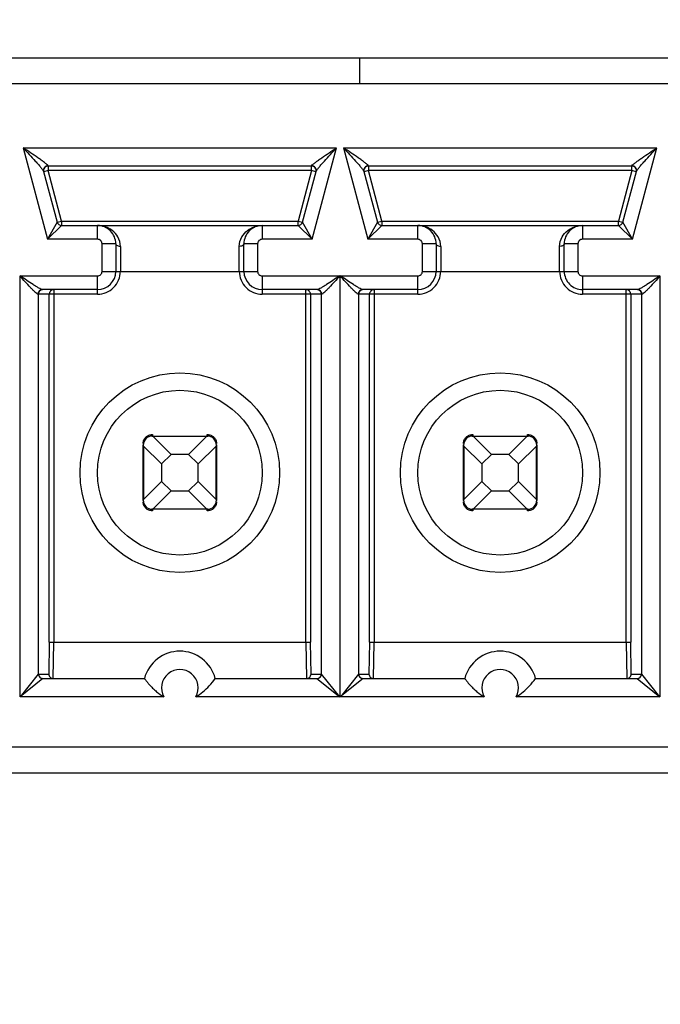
# Model space of a CAD drawing. Header units: inches. Extents: x 0 to 34, y 0 to 22.
# Tile 12 of 124: x 8.25 to 8.457, y 5.235 to 5.553. Entities that reach past the tile are written whole.
import ezdxf

# ---------------------------------------------------------------- set-up
doc = ezdxf.new("R2010")
doc.units = ezdxf.units.IN
doc.header["$LTSCALE"] = 1.87
doc.header["$MEASUREMENT"] = 0
doc.layers.get('0').update_dxf_attribs({"linetype": 'CONTINUOUS'})
doc.layers.add('DIMENSIONS', color=7, linetype='CONTINUOUS')
doc.layers.add('ECAD_723379_01_981_7570_00R_196', color=7, linetype='CONTINUOUS')
doc.styles.get("Standard").update_dxf_attribs({"font": 'txt', "width": 0.8})
doc.dimstyles.new('DIMSTYLE_2', dxfattribs={"dimtxt": 0.125, "dimasz": 0.18, "dimexe": 0.125, "dimexo": 0.0625, "dimgap": 0.09, "dimtad": 0, "dimtih": 1, "dimtoh": 1, "dimdec": 3, "dimlfac": 1.3333333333, "dimzin": 4, "dimdsep": 46, "dimtxsty": 'STANDARD', "dimblk": '_FILLED', "dimblk1": '_FILLED', "dimblk2": '_FILLED', "dimcen": 0.09, "dimadec": 0, "dimazin": 0, "dimtp": 0.001, "dimtm": 0.001, "dimtfac": 1, "dimtdec": 3, "dimtofl": 0, "dimtmove": 0, "dimatfit": 3, "dimldrblk": '_FILLED', "dimfxl": 1, "dimtolj": 1, "dimtzin": 4, "dimarcsym": 0})

# ---------------------------------------------------------------- blocks, each defined once
blk = doc.blocks.new('*D7')
at = {"layer": 'DIMENSIONS', "color": 2, "linetype": 'CONTINUOUS'}
blk.add_line((10.0188810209, 5.2472113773), (10.0188810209, 4.1817363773), dxfattribs=at)
at = {"layer": 'DIMENSIONS', "color": 2, "linetype": 'CONTINUOUS', "insert": (9.9563810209, 4.1192363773), "char_height": 0.125, "width": 1.425, "attachment_point": 3, "rotation": 90, "line_spacing_factor": 0.9}
blk.add_mtext('4.754{\\Ftxt.shx;\\W1.000000;\\H0.125000; }[120.74]', dxfattribs=at)
blk = doc.blocks.new('_FILLED')
at = {"color": 0, "linetype": 'BYBLOCK'}
blk.add_solid([(0, 0), (-1, 0.1736111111), (-1, -0.1736111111)], dxfattribs=at)
blk = doc.blocks.new('*D20')
at = {"layer": 'DIMENSIONS', "color": 2, "linetype": 'CONTINUOUS'}
blk.add_line((8.8549853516, 6.4099613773), (5.68896, 6.4099613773), dxfattribs=at)
at = {"layer": 'DIMENSIONS', "color": 2, "linetype": 'CONTINUOUS', "insert": (5.62646, 6.4724613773), "char_height": 0.125, "width": 1.325, "attachment_point": 3, "line_spacing_factor": 0.9}
blk.add_mtext('1.944{\\Ftxt.shx;\\W1.000000;\\H0.125000; }[49.39]', dxfattribs=at)

msp = doc.modelspace()

# ---------------------------------------------------------------- linework, layer by layer
at = {"color": 7, "linetype": 'CONTINUOUS'}
for p, q in [((8.6865363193, 5.5402861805), (7.1936583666, 5.5402861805)), ((8.6782863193, 5.5320361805), (7.2831145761, 5.5320361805)), ((8.2512277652, 5.5113670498), (8.2591396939, 5.4818393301)), ((8.2512277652, 5.5113670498), (8.3523925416, 5.5113670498)), ((8.3444801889, 5.4818393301), (8.3523925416, 5.5113670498)), ((8.3545742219, 5.5113670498), (8.3624861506, 5.4818393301)), ((8.3545742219, 5.5113670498), (8.4557389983, 5.5113670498)), ((8.4478266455, 5.4818393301), (8.4557389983, 5.5113670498)), ((8.2593196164, 5.5054613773), (8.2592796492, 5.5055806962)), ((8.2593196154, 5.5054613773), (8.2593196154, 5.5039849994)), ((8.3443002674, 5.5054613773), (8.2593196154, 5.5054613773)), ((8.3443002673, 5.5039849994), (8.3443002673, 5.5054613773)), ((8.3443402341, 5.5055806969), (8.3443002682, 5.5054613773)), ((8.3626660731, 5.5054613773), (8.3626261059, 5.5055806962)), ((8.3626660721, 5.5054613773), (8.3626660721, 5.5039849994)), ((8.447646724, 5.5054613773), (8.3626660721, 5.5054613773)), ((8.447646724, 5.5039849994), (8.447646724, 5.5054613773)), ((8.4476866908, 5.5055806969), (8.4476467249, 5.5054613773)), ((8.2578535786, 5.5037520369), (8.2622450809, 5.4873627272)), ((8.2593196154, 5.5039849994), (8.2578935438, 5.5036028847)), ((8.2636711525, 5.4877448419), (8.2593196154, 5.5039849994)), ((8.3443002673, 5.5039849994), (8.2593196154, 5.5039849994)), ((8.3443002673, 5.5039849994), (8.3399487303, 5.4877448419)), ((8.3413748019, 5.4873627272), (8.3457663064, 5.5037520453)), ((8.3457263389, 5.5036028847), (8.3443002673, 5.5039849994)), ((8.3612000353, 5.5037520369), (8.3655915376, 5.4873627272)), ((8.3626660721, 5.5039849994), (8.3612400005, 5.5036028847)), ((8.3670176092, 5.4877448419), (8.3626660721, 5.5039849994)), ((8.447646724, 5.5039849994), (8.3626660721, 5.5039849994)), ((8.447646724, 5.5039849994), (8.443295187, 5.4877448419)), ((8.4447212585, 5.4873627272), (8.4491127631, 5.5037520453)), ((8.4490727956, 5.5036028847), (8.447646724, 5.5039849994)), ((8.2591396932, 5.4818393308), (8.2636711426, 5.4862684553)), ((8.2622450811, 5.4873627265), (8.2591396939, 5.4818393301)), ((8.2622450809, 5.4873627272), (8.2636711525, 5.4877448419)), ((8.2636711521, 5.486268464), (8.3399487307, 5.486268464)), ((8.2636711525, 5.4877448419), (8.2636711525, 5.486268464)), ((8.2636711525, 5.4877448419), (8.3399487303, 5.4877448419)), ((8.2752351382, 5.4818393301), (8.2752351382, 5.486268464)), ((8.3283847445, 5.486268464), (8.3283847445, 5.4818393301)), ((8.3399487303, 5.486268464), (8.3399487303, 5.4877448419)), ((8.3399487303, 5.4877448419), (8.3413748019, 5.4873627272)), ((8.3399487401, 5.4862684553), (8.3444801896, 5.4818393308)), ((8.3444801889, 5.4818393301), (8.3413748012, 5.4873627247)), ((8.3624861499, 5.4818393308), (8.3670175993, 5.4862684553)), ((8.3655915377, 5.4873627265), (8.3624861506, 5.4818393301)), ((8.3655915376, 5.4873627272), (8.3670176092, 5.4877448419)), ((8.3670176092, 5.4877448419), (8.3670176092, 5.486268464)), ((8.3670176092, 5.4877448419), (8.443295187, 5.4877448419)), ((8.3670176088, 5.486268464), (8.4432951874, 5.486268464)), ((8.3785815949, 5.4818393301), (8.3785815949, 5.486268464)), ((8.4317312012, 5.486268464), (8.4317312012, 5.4818393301)), ((8.443295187, 5.4877448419), (8.4447212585, 5.4873627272)), ((8.443295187, 5.486268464), (8.443295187, 5.4877448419)), ((8.4432951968, 5.4862684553), (8.4478266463, 5.4818393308)), ((8.4478266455, 5.4818393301), (8.4447212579, 5.4873627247)), ((8.2752351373, 5.4818393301), (8.2591396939, 5.4818393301)), ((8.28114065, 5.4803629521), (8.2767115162, 5.4803629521)), ((8.2767115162, 5.4715046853), (8.2767115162, 5.4803629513)), ((8.28114065, 5.4803629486), (8.28114065, 5.4715046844)), ((8.3269083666, 5.4803629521), (8.3224792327, 5.4803629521)), ((8.3224792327, 5.4715046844), (8.3224792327, 5.4803629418)), ((8.3269083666, 5.4803629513), (8.3269083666, 5.4715046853)), ((8.3444801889, 5.4818393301), (8.3283847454, 5.4818393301)), ((8.378581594, 5.4818393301), (8.3624861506, 5.4818393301)), ((8.3844871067, 5.4803629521), (8.3800579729, 5.4803629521)), ((8.3800579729, 5.4715046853), (8.3800579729, 5.4803629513)), ((8.3844871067, 5.4803629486), (8.3844871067, 5.4715046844)), ((8.4302548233, 5.4803629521), (8.4258256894, 5.4803629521)), ((8.4258256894, 5.4715046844), (8.4258256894, 5.4803629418)), ((8.4302548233, 5.4803629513), (8.4302548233, 5.4715046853)), ((8.4478266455, 5.4818393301), (8.4317312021, 5.4818393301)), ((8.282617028, 5.4795576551), (8.282617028, 5.4715046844)), ((8.3210028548, 5.4715046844), (8.3210028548, 5.4795576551)), ((8.3859634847, 5.4795576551), (8.3859634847, 5.4715046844)), ((8.4243493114, 5.4715046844), (8.4243493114, 5.4795576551)), ((8.2767115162, 5.4715046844), (8.3269083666, 5.4715046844)), ((8.3800579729, 5.4715046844), (8.4302548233, 5.4715046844)), ((8.2502440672, 5.3342014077), (8.2502440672, 5.4700283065)), ((8.2502440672, 5.4700283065), (8.2752351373, 5.4700283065)), ((8.2752351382, 5.4641227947), (8.2752351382, 5.4700283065)), ((8.3283847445, 5.4700283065), (8.3283847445, 5.4641227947)), ((8.3283847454, 5.4700283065), (8.3533757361, 5.4700283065)), ((8.3533757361, 5.4700283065), (8.3533757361, 5.3342013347)), ((8.3535905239, 5.3342014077), (8.3535905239, 5.4700283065)), ((8.3535905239, 5.4700283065), (8.378581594, 5.4700283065)), ((8.3785815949, 5.4641227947), (8.3785815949, 5.4700283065)), ((8.4317312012, 5.4700283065), (8.4317312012, 5.4641227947)), ((8.4317312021, 5.4700283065), (8.4567221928, 5.4700283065)), ((8.4567221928, 5.4700283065), (8.4567221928, 5.3342013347)), ((8.2752351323, 5.4641227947), (8.2560304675, 5.4641227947)), ((8.2561487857, 5.4641227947), (8.2561487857, 5.3415834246)), ((8.2752351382, 5.4655991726), (8.2574770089, 5.4655991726)), ((8.2596793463, 5.3519172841), (8.2596793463, 5.4641227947)), ((8.261155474, 5.4655991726), (8.2611554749, 5.3519181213)), ((8.3461428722, 5.4655991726), (8.3283847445, 5.4655991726)), ((8.3475894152, 5.4641227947), (8.3283847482, 5.4641227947)), ((8.3424644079, 5.3519181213), (8.3424644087, 5.4655991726)), ((8.3439405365, 5.4641227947), (8.3439405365, 5.351917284)), ((8.347471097, 5.3415834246), (8.347471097, 5.4641227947)), ((8.378581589, 5.4641227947), (8.3593769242, 5.4641227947)), ((8.3594952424, 5.4641227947), (8.3594952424, 5.3415834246)), ((8.3785815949, 5.4655991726), (8.3608234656, 5.4655991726)), ((8.363025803, 5.3519172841), (8.363025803, 5.4641227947)), ((8.3645019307, 5.4655991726), (8.3645019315, 5.3519181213)), ((8.4494893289, 5.4655991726), (8.4317312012, 5.4655991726)), ((8.4509358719, 5.4641227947), (8.4317312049, 5.4641227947)), ((8.4458108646, 5.3519181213), (8.4458108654, 5.4655991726)), ((8.4472869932, 5.4641227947), (8.4472869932, 5.351917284)), ((8.4508175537, 5.3415834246), (8.4508175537, 5.4641227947)), ((8.2928334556, 5.4183512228), (8.2929548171, 5.4183430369)), ((8.2929516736, 5.4188515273), (8.2929516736, 5.4183550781)), ((8.2929516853, 5.4183550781), (8.3106682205, 5.4183550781)), ((8.2929548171, 5.4183430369), (8.2932043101, 5.4182260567)), ((8.2989808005, 5.4124495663), (8.2932043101, 5.4182260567)), ((8.3104155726, 5.4182260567), (8.2932043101, 5.4182260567)), ((8.3104155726, 5.4182260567), (8.3046390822, 5.4124495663)), ((8.3104155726, 5.4182260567), (8.3106646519, 5.4183429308)), ((8.3106646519, 5.4183429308), (8.3107946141, 5.4183497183)), ((8.3106682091, 5.4183550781), (8.3106682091, 5.4188515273)), ((8.3961799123, 5.4183512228), (8.3963012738, 5.4183430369)), ((8.3962981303, 5.4188515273), (8.3962981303, 5.4183550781)), ((8.396298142, 5.4183550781), (8.4140146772, 5.4183550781)), ((8.3963012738, 5.4183430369), (8.3965507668, 5.4182260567)), ((8.4023272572, 5.4124495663), (8.3965507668, 5.4182260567)), ((8.4137620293, 5.4182260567), (8.3965507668, 5.4182260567)), ((8.4137620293, 5.4182260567), (8.4079855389, 5.4124495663)), ((8.4137620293, 5.4182260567), (8.4140111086, 5.4183429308)), ((8.4140111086, 5.4183429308), (8.4141410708, 5.4183497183)), ((8.4140146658, 5.4183550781), (8.4140146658, 5.4188515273)), ((8.2899989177, 5.3976857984), (8.2899989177, 5.4154023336)), ((8.2900110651, 5.415398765), (8.2900042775, 5.4155287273)), ((8.2901279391, 5.4151496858), (8.2900110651, 5.415398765)), ((8.2901279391, 5.4151496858), (8.2959044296, 5.4093731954)), ((8.2901279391, 5.4151496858), (8.2901279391, 5.3979384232)), ((8.3077154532, 5.4093731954), (8.3134919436, 5.4151496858)), ((8.3136089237, 5.4153991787), (8.3134919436, 5.4151496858)), ((8.3134919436, 5.3979384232), (8.3134919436, 5.4151496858)), ((8.3136171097, 5.4155205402), (8.3136089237, 5.4153991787)), ((8.313620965, 5.4154023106), (8.313620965, 5.3976857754)), ((8.3933453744, 5.3976857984), (8.3933453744, 5.4154023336)), ((8.3933575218, 5.415398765), (8.3933507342, 5.4155287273)), ((8.3934743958, 5.4151496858), (8.3933575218, 5.415398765)), ((8.3934743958, 5.4151496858), (8.3992508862, 5.4093731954)), ((8.3934743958, 5.4151496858), (8.3934743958, 5.3979384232)), ((8.4110619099, 5.4093731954), (8.4168384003, 5.4151496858)), ((8.4169553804, 5.4153991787), (8.4168384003, 5.4151496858)), ((8.4168384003, 5.3979384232), (8.4168384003, 5.4151496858)), ((8.4169635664, 5.4155205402), (8.4169553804, 5.4153991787)), ((8.4169674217, 5.4154023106), (8.4169674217, 5.3976857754)), ((8.2959044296, 5.4093731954), (8.2989808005, 5.4124495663)), ((8.3046390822, 5.4124495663), (8.2989808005, 5.4124495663)), ((8.3046390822, 5.4124495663), (8.3077154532, 5.4093731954)), ((8.3992508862, 5.4093731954), (8.4023272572, 5.4124495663)), ((8.4079855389, 5.4124495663), (8.4023272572, 5.4124495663)), ((8.4079855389, 5.4124495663), (8.4110619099, 5.4093731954)), ((8.2959044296, 5.4093731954), (8.2959044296, 5.4037149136)), ((8.3077154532, 5.4037149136), (8.3077154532, 5.4093731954)), ((8.3992508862, 5.4093731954), (8.3992508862, 5.4037149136)), ((8.4110619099, 5.4037149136), (8.4110619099, 5.4093731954)), ((8.2959044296, 5.4037149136), (8.2901279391, 5.3979384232)), ((8.2989808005, 5.4006385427), (8.2959044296, 5.4037149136)), ((8.3077154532, 5.4037149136), (8.3046390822, 5.4006385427)), ((8.3134919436, 5.3979384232), (8.3077154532, 5.4037149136)), ((8.3992508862, 5.4037149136), (8.3934743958, 5.3979384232)), ((8.4023272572, 5.4006385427), (8.3992508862, 5.4037149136)), ((8.4110619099, 5.4037149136), (8.4079855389, 5.4006385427)), ((8.4168384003, 5.3979384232), (8.4110619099, 5.4037149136)), ((8.2932043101, 5.3948620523), (8.2989808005, 5.4006385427)), ((8.2989808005, 5.4006385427), (8.3046390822, 5.4006385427)), ((8.3046390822, 5.4006385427), (8.3104155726, 5.3948620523)), ((8.3965507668, 5.3948620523), (8.4023272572, 5.4006385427)), ((8.4023272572, 5.4006385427), (8.4079855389, 5.4006385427)), ((8.4079855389, 5.4006385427), (8.4137620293, 5.3948620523)), ((8.290002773, 5.3975675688), (8.290010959, 5.3976889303)), ((8.290010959, 5.3976889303), (8.2901279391, 5.3979384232)), ((8.3134919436, 5.3979384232), (8.3136088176, 5.397689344)), ((8.3136088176, 5.397689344), (8.3136156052, 5.3975593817)), ((8.3933492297, 5.3975675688), (8.3933574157, 5.3976889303)), ((8.3933574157, 5.3976889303), (8.3934743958, 5.3979384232)), ((8.4168384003, 5.3979384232), (8.4169552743, 5.397689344)), ((8.4169552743, 5.397689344), (8.4169620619, 5.3975593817)), ((8.2929552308, 5.3947451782), (8.2928252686, 5.3947383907)), ((8.3106681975, 5.3947330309), (8.2929516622, 5.3947330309)), ((8.2929516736, 5.3947330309), (8.2929516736, 5.3942365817)), ((8.2932043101, 5.3948620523), (8.2929552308, 5.3947451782)), ((8.2932043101, 5.3948620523), (8.3104155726, 5.3948620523)), ((8.3106650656, 5.3947450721), (8.3104155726, 5.3948620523)), ((8.3107864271, 5.3947368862), (8.3106650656, 5.3947450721)), ((8.3106682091, 5.3942365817), (8.3106682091, 5.3947330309)), ((8.3963016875, 5.3947451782), (8.3961717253, 5.3947383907)), ((8.4140146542, 5.3947330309), (8.3962981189, 5.3947330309)), ((8.3962981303, 5.3947330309), (8.3962981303, 5.3942365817)), ((8.3965507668, 5.3948620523), (8.3963016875, 5.3947451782)), ((8.3965507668, 5.3948620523), (8.4137620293, 5.3948620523)), ((8.4140115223, 5.3947450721), (8.4137620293, 5.3948620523)), ((8.4141328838, 5.3947368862), (8.4140115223, 5.3947450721)), ((8.4140146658, 5.3942365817), (8.4140146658, 5.3947330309)), ((8.2596793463, 5.3519172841), (8.259489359, 5.3415834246)), ((8.2596793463, 5.3519180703), (8.3439405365, 5.3519180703)), ((8.260965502, 5.3401070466), (8.2611554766, 5.3519181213)), ((8.3424644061, 5.3519181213), (8.3426543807, 5.3401070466)), ((8.3441305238, 5.3415834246), (8.3439405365, 5.351917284)), ((8.363025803, 5.3519172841), (8.3628358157, 5.3415834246)), ((8.363025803, 5.3519180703), (8.4472869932, 5.3519180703)), ((8.3643119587, 5.3401070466), (8.3645019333, 5.3519181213)), ((8.4458108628, 5.3519181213), (8.4460008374, 5.3401070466)), ((8.4474769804, 5.3415834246), (8.4472869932, 5.351917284)), ((8.2576368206, 5.3401070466), (8.2502438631, 5.3342015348)), ((8.2561487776, 5.3415821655), (8.2502441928, 5.3342014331)), ((8.2561487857, 5.3415834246), (8.259489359, 5.3415834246)), ((8.2576274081, 5.3401070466), (8.2903739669, 5.3401070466)), ((8.3132459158, 5.3401070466), (8.3459924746, 5.3401070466)), ((8.3441305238, 5.3415834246), (8.347471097, 5.3415834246)), ((8.3459830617, 5.3401070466), (8.3533758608, 5.3342015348)), ((8.3533757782, 5.3342013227), (8.3474711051, 5.3415821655)), ((8.3609832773, 5.3401070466), (8.3535903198, 5.3342015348)), ((8.3594952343, 5.3415821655), (8.3535906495, 5.3342014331)), ((8.3594952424, 5.3415834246), (8.3628358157, 5.3415834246)), ((8.3609738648, 5.3401070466), (8.3937204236, 5.3401070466)), ((8.4165923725, 5.3401070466), (8.4493389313, 5.3401070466)), ((8.4474769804, 5.3415834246), (8.4508175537, 5.3415834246)), ((8.4493295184, 5.3401070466), (8.4567223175, 5.3342015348)), ((8.4567222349, 5.3342013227), (8.4508175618, 5.3415821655)), ((8.2966956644, 5.3342014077), (8.2502440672, 5.3342014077)), ((8.3533757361, 5.3342013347), (8.3069241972, 5.3342013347)), ((8.4000421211, 5.3342014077), (8.3535905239, 5.3342014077)), ((8.4567221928, 5.3342013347), (8.4102706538, 5.3342013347)), ((8.6782863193, 5.3179613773), (7.2019083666, 5.3179613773)), ((7.1936583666, 5.3097113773), (8.6865363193, 5.3097113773))]:
    msp.add_line(p, q, dxfattribs=at)
for centre, radius in [((8.3018099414, 5.4065440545), 0.0321850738), ((8.4051563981, 5.4065440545), 0.0321850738), ((8.3018099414, 5.4065440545), 0.0265748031), ((8.4051563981, 5.4065440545), 0.0265748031)]:
    msp.add_circle(centre, radius, dxfattribs=at)
for centre, radius, start, end in [((8.2593196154, 5.5039849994), 0.001476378, 89.9999999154, 195), ((8.3443002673, 5.5039849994), 0.001476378, 344.9999999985, 90), ((8.3626660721, 5.5039849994), 0.001476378, 89.9999999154, 195), ((8.447646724, 5.5039849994), 0.001476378, 344.9999999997, 90), ((8.2636711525, 5.4877448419), 0.001476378, 195.0000002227, 270), ((8.2752351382, 5.4803629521), 0.0059055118, 359.9999659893, 89.9999999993), ((8.3283847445, 5.4803629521), 0.0059055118, 89.9984972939, 179.9999999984), ((8.3399487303, 5.4877448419), 0.001476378, 270, 344.999999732), ((8.3670176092, 5.4877448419), 0.001476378, 195.0000002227, 270), ((8.3785815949, 5.4803629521), 0.0059055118, 359.999965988, 89.9999999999), ((8.4317312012, 5.4803629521), 0.0059055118, 89.9984972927, 179.9999999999), ((8.443295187, 5.4877448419), 0.001476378, 270, 344.9999997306), ((8.2752351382, 5.4803629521), 0.0014763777, 359.9999660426, 90.0000339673), ((8.3283847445, 5.4803629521), 0.0014763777, 89.9999660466, 180.0000339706), ((8.3785815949, 5.4803629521), 0.0014763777, 359.9999660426, 90.0000339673), ((8.4317312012, 5.4803629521), 0.0014763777, 89.9999660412, 180.0000339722), ((8.2752351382, 5.4715046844), 0.0073818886, 269.9999542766, 360), ((8.2752351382, 5.4715046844), 0.0014763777, 269.9999660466, 3.39706e-05), ((8.2752351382, 5.4715046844), 0.0059055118, 270.0000000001, 359.9999999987), ((8.3283847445, 5.4715046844), 0.007381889, 180, 270.0000286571), ((8.3283847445, 5.4715046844), 0.0059055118, 180.0000000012, 269.9999999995), ((8.3283847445, 5.4715046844), 0.0014763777, 179.9999660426, 270.0000339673), ((8.3785815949, 5.4715046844), 0.0073818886, 269.9999542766, 360), ((8.3785815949, 5.4715046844), 0.0014763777, 269.9999660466, 3.39706e-05), ((8.3785815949, 5.4715046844), 0.0059055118, 270.0000000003, 360), ((8.4317312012, 5.4715046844), 0.007381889, 180, 270.0000286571), ((8.4317312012, 5.4715046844), 0.0059055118, 180, 270.0000000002), ((8.4317312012, 5.4715046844), 0.0014763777, 179.9999660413, 270.0000339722), ((8.2576245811, 5.464123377), 0.0014757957, 89.9870702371, 180.0226083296), ((8.2611551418, 5.464123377), 0.0014757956, 89.9870695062, 180.0226090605), ((8.342465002, 5.4641236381), 0.0014755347, 359.9672506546, 90.0230707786), ((8.3459953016, 5.464123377), 0.0014757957, 359.9773916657, 90.0129297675), ((8.3609710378, 5.464123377), 0.0014757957, 89.9870702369, 180.0226083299), ((8.3645015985, 5.464123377), 0.0014757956, 89.9870695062, 180.0226090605), ((8.4458111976, 5.464123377), 0.0014757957, 359.9773916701, 90.0129297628), ((8.4493417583, 5.464123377), 0.0014757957, 359.9773916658, 90.0129297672), ((8.2929516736, 5.4154023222), 0.0029527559, 90, 179.9997786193), ((8.3106682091, 5.4154023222), 0.0029527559, 0, 89.9997786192), ((8.3962981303, 5.4154023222), 0.0029527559, 90, 179.9997786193), ((8.4140146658, 5.4154023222), 0.0029527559, 0, 89.9997786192), ((8.2929516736, 5.3976857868), 0.0029527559, 180, 269.9997786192), ((8.3106682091, 5.3976857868), 0.0029527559, 270, 359.9997786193), ((8.3962981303, 5.3976857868), 0.0029527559, 180, 269.9997786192), ((8.4140146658, 5.3976857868), 0.0029527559, 270, 359.9997786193), ((8.3018099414, 5.3371542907), 0.0118110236, 14.4775121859, 165.5224878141), ((8.4051563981, 5.3371542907), 0.0118110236, 14.4775121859, 165.5224878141), ((8.2576255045, 5.3415827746), 0.0014767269, 180.0715289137, 269.9964389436), ((8.2609651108, 5.3415827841), 0.0014757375, 179.9751317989, 270.0151896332), ((8.3018099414, 5.3371542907), 0.0059053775, 329.9979909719, 210.0012922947), ((8.3426547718, 5.3415827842), 0.0014757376, 269.9848155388, 0.0248630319), ((8.3459943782, 5.3415827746), 0.0014767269, 270.0035613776, 359.9284706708), ((8.3609719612, 5.3415827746), 0.0014767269, 180.0715289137, 269.9964389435), ((8.3643115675, 5.3415827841), 0.0014757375, 179.9751317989, 270.0151896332), ((8.4051563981, 5.3371542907), 0.0059053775, 329.9979909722, 210.0012922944), ((8.4460012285, 5.3415827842), 0.0014757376, 269.9848155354, 0.0248630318), ((8.4493408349, 5.3415827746), 0.0014767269, 270.0035613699, 359.9284706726)]:
    msp.add_arc(centre, radius, start, end, dxfattribs=at)
for points, knots in [([(8.2592796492, 5.5055806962), (8.259216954, 5.5057679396), (8.2587533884, 5.5061157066), (8.2580467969, 5.5067061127), (8.2570608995, 5.5074012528), (8.2555890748, 5.5084321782), (8.2536284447, 5.5097573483), (8.2520361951, 5.5108253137), (8.2512278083, 5.5113668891)], [0, 0, 0, 0, 0.0596382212, 0.1621485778, 0.2859691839, 0.420752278, 0.7061191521, 1, 1, 1, 1]), ([(8.2512278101, 5.5113668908), (8.2518991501, 5.5106406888), (8.2532209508, 5.5092104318), (8.2548426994, 5.5074398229), (8.2560559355, 5.5060793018), (8.256856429, 5.5051635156), (8.2574458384, 5.5044090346), (8.2577992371, 5.5039548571), (8.2578535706, 5.5037520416)], [0, 0, 0, 0, 0.2935276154, 0.5781077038, 0.7123210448, 0.8351096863, 0.9376815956, 1, 1, 1, 1]), ([(8.3443402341, 5.5055806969), (8.3444029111, 5.5057679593), (8.3448665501, 5.5061157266), (8.3455731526, 5.5067061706), (8.3465591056, 5.5074013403), (8.348030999, 5.5084322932), (8.3499916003, 5.509757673), (8.3515841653, 5.5108252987), (8.3523925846, 5.5113668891)], [0, 0, 0, 0, 0.0596393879, 0.1621508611, 0.2859718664, 0.4207549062, 0.7061209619, 1, 1, 1, 1]), ([(8.3457663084, 5.5037520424), (8.3458206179, 5.5039548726), (8.3461740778, 5.5044090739), (8.346763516, 5.5051635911), (8.3475640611, 5.5060794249), (8.3487773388, 5.5074399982), (8.3503991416, 5.5092106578), (8.351720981, 5.5106409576), (8.3523923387, 5.5113671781)], [0, 0, 0, 0, 0.0623183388, 0.164895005, 0.287685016, 0.4218976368, 0.7064762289, 1, 1, 1, 1]), ([(8.3626261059, 5.5055806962), (8.3625634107, 5.5057679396), (8.3620998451, 5.5061157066), (8.3613932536, 5.5067061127), (8.3604073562, 5.5074012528), (8.3589355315, 5.5084321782), (8.3569749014, 5.5097573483), (8.3553826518, 5.5108253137), (8.354574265, 5.5113668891)], [0, 0, 0, 0, 0.0596382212, 0.1621485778, 0.2859691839, 0.420752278, 0.7061191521, 1, 1, 1, 1]), ([(8.3545742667, 5.5113668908), (8.3552456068, 5.5106406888), (8.3565674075, 5.5092104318), (8.3581891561, 5.5074398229), (8.3594023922, 5.5060793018), (8.3602028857, 5.5051635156), (8.3607922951, 5.5044090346), (8.3611456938, 5.5039548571), (8.3612000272, 5.5037520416)], [0, 0, 0, 0, 0.2935276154, 0.5781077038, 0.7123210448, 0.8351096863, 0.9376815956, 1, 1, 1, 1]), ([(8.4476866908, 5.5055806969), (8.4477493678, 5.5057679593), (8.4482130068, 5.5061157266), (8.4489196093, 5.5067061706), (8.4499055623, 5.5074013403), (8.4513774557, 5.5084322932), (8.453338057, 5.509757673), (8.454930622, 5.5108252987), (8.4557390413, 5.5113668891)], [0, 0, 0, 0, 0.0596393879, 0.1621508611, 0.2859718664, 0.4207549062, 0.7061209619, 1, 1, 1, 1]), ([(8.4491127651, 5.5037520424), (8.4491670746, 5.5039548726), (8.4495205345, 5.5044090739), (8.4501099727, 5.5051635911), (8.4509105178, 5.5060794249), (8.4521237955, 5.5074399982), (8.4537455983, 5.5092106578), (8.4550674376, 5.5106409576), (8.4557387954, 5.5113671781)], [0, 0, 0, 0, 0.0623183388, 0.164895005, 0.287685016, 0.4218976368, 0.7064762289, 1, 1, 1, 1]), ([(8.2592796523, 5.5055806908), (8.2588459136, 5.5055760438), (8.2579395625, 5.5051524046), (8.2577431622, 5.5041640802), (8.2578535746, 5.5037520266)], [0, 0, 0, 0, 0.5041689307, 1, 1, 1, 1]), ([(8.3457663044, 5.5037520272), (8.3458767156, 5.5041640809), (8.3456803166, 5.5051524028), (8.344773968, 5.5055760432), (8.3443402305, 5.5055806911)], [0, 0, 0, 0, 0.4958315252, 1, 1, 1, 1]), ([(8.362626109, 5.5055806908), (8.3621923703, 5.5055760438), (8.3612860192, 5.5051524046), (8.3610896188, 5.5041640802), (8.3612000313, 5.5037520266)], [0, 0, 0, 0, 0.5041689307, 1, 1, 1, 1]), ([(8.4491127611, 5.5037520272), (8.4492231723, 5.5041640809), (8.4490267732, 5.5051524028), (8.4481204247, 5.5055760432), (8.4476866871, 5.5055806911)], [0, 0, 0, 0, 0.4958315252, 1, 1, 1, 1]), ([(8.282617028, 5.4795576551), (8.2826170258, 5.4806145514), (8.2820659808, 5.4826299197), (8.2795899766, 5.4854099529), (8.2768986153, 5.486268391), (8.2752351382, 5.486268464)], [0, 0, 0, 0, 0.2900434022, 0.5434929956, 1, 1, 1, 1]), ([(8.3210028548, 5.4795576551), (8.321002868, 5.4806145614), (8.3215539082, 5.4826299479), (8.3240300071, 5.4854100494), (8.3267214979, 5.4862684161), (8.3283850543, 5.486268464)], [0, 0, 0, 0, 0.2900383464, 0.5434835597, 1, 1, 1, 1]), ([(8.3859634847, 5.4795576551), (8.3859634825, 5.4806145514), (8.3854124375, 5.4826299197), (8.3829364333, 5.4854099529), (8.380245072, 5.486268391), (8.3785815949, 5.486268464)], [0, 0, 0, 0, 0.2900434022, 0.5434929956, 1, 1, 1, 1]), ([(8.4243493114, 5.4795576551), (8.4243493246, 5.4806145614), (8.4249003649, 5.4826299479), (8.4273764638, 5.4854100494), (8.4300679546, 5.4862684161), (8.431731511, 5.486268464)], [0, 0, 0, 0, 0.2900383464, 0.5434835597, 1, 1, 1, 1]), ([(8.282617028, 5.4795576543), (8.2824336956, 5.479557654), (8.281891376, 5.4796028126), (8.2811406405, 5.4799658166), (8.2811406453, 5.4803629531)], [0, 0, 0, 0, 0.3158349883, 1, 1, 1, 1]), ([(8.3224792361, 5.4803629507), (8.3224792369, 5.480256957), (8.3222118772, 5.4796797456), (8.3214885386, 5.4795576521), (8.3210028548, 5.4795576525)], [0, 0, 0, 0, 0.1791410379, 1, 1, 1, 1]), ([(8.3859634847, 5.4795576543), (8.3857801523, 5.479557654), (8.3852378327, 5.4796028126), (8.3844870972, 5.4799658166), (8.384487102, 5.4803629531)], [0, 0, 0, 0, 0.3158349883, 1, 1, 1, 1]), ([(8.4258256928, 5.4803629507), (8.4258256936, 5.480256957), (8.4255583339, 5.4796797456), (8.4248349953, 5.4795576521), (8.4243493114, 5.4795576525)], [0, 0, 0, 0, 0.1791410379, 1, 1, 1, 1]), ([(8.2560304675, 5.4641227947), (8.2558867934, 5.4641227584), (8.2555424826, 5.4643994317), (8.2550091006, 5.4648572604), (8.2543299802, 5.4655494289), (8.2532906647, 5.4666445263), (8.2519206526, 5.4681549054), (8.2508114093, 5.4693941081), (8.2502440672, 5.4700285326)], [0, 0, 0, 0, 0.0519471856, 0.144705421, 0.2637252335, 0.3983899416, 0.6922738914, 1, 1, 1, 1]), ([(8.257477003, 5.4655991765), (8.257314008, 5.465599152), (8.2569060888, 5.4657832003), (8.25623722, 5.4661306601), (8.2553949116, 5.4666408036), (8.2540966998, 5.4674624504), (8.25236768, 5.4686027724), (8.250964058, 5.4695454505), (8.2502442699, 5.4700283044)], [0, 0, 0, 0, 0.0575095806, 0.1514701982, 0.2696264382, 0.4033267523, 0.6941869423, 1, 1, 1, 1]), ([(8.3533756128, 5.4700283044), (8.3526558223, 5.4695454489), (8.3512522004, 5.4686027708), (8.3495231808, 5.467462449), (8.3482249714, 5.4666408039), (8.347382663, 5.4661306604), (8.3467137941, 5.4657832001), (8.3463058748, 5.465599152), (8.3461428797, 5.4655991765)], [0, 0, 0, 0, 0.3058140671, 0.596673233, 0.7303734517, 0.8485297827, 0.9424904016, 1, 1, 1, 1]), ([(8.3533757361, 5.4700284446), (8.3528084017, 5.4693940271), (8.351699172, 5.4681548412), (8.3503291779, 5.4666444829), (8.349289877, 5.4655494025), (8.348610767, 5.4648572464), (8.3480773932, 5.4643994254), (8.3477330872, 5.4641227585), (8.3475894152, 5.4641227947)], [0, 0, 0, 0, 0.3077267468, 0.6016108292, 0.7362753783, 0.8552949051, 0.948052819, 1, 1, 1, 1]), ([(8.3593769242, 5.4641227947), (8.3592332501, 5.4641227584), (8.3588889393, 5.4643994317), (8.3583555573, 5.4648572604), (8.3576764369, 5.4655494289), (8.3566371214, 5.4666445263), (8.3552671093, 5.4681549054), (8.354157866, 5.4693941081), (8.3535905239, 5.4700285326)], [0, 0, 0, 0, 0.0519471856, 0.144705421, 0.2637252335, 0.3983899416, 0.6922738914, 1, 1, 1, 1]), ([(8.3608234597, 5.4655991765), (8.3606604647, 5.465599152), (8.3602525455, 5.4657832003), (8.3595836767, 5.4661306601), (8.3587413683, 5.4666408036), (8.3574431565, 5.4674624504), (8.3557141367, 5.4686027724), (8.3543105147, 5.4695454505), (8.3535907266, 5.4700283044)], [0, 0, 0, 0, 0.0575095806, 0.1514701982, 0.2696264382, 0.4033267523, 0.6941869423, 1, 1, 1, 1]), ([(8.4567220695, 5.4700283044), (8.456002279, 5.4695454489), (8.4545986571, 5.4686027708), (8.4528696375, 5.467462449), (8.4515714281, 5.4666408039), (8.4507291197, 5.4661306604), (8.4500602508, 5.4657832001), (8.4496523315, 5.465599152), (8.4494893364, 5.4655991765)], [0, 0, 0, 0, 0.3058140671, 0.596673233, 0.7303734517, 0.8485297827, 0.9424904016, 1, 1, 1, 1]), ([(8.4567221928, 5.4700284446), (8.4561548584, 5.4693940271), (8.4550456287, 5.4681548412), (8.4536756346, 5.4666444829), (8.4526363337, 5.4655494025), (8.4519572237, 5.4648572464), (8.4514238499, 5.4643994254), (8.4510795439, 5.4641227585), (8.4509358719, 5.4641227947)], [0, 0, 0, 0, 0.3077267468, 0.6016108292, 0.7362753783, 0.8552949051, 0.948052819, 1, 1, 1, 1]), ([(8.2574770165, 5.4655991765), (8.257106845, 5.4655991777), (8.2563318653, 5.4652768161), (8.2560304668, 5.4644983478), (8.2560304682, 5.4641227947)], [0, 0, 0, 0, 0.4963916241, 1, 1, 1, 1]), ([(8.3475894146, 5.4641227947), (8.347589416, 5.4644983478), (8.3472880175, 5.4652768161), (8.3465130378, 5.4655991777), (8.3461428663, 5.4655991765)], [0, 0, 0, 0, 0.5036083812, 1, 1, 1, 1]), ([(8.3608234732, 5.4655991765), (8.3604533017, 5.4655991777), (8.359678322, 5.4652768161), (8.3593769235, 5.4644983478), (8.3593769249, 5.4641227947)], [0, 0, 0, 0, 0.4963916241, 1, 1, 1, 1]), ([(8.4509358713, 5.4641227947), (8.4509358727, 5.4644983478), (8.4506344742, 5.4652768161), (8.4498594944, 5.4655991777), (8.449489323, 5.4655991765)], [0, 0, 0, 0, 0.5036083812, 1, 1, 1, 1]), ([(8.2899989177, 5.4159980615), (8.2899989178, 5.416369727), (8.2901544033, 5.4171250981), (8.2908156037, 5.4180732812), (8.2917964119, 5.4187048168), (8.2925680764, 5.4188515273), (8.2929516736, 5.4188515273)], [0, 0, 0, 0, 0.2460684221, 0.4944159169, 0.7460319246, 1, 1, 1, 1]), ([(8.3106682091, 5.4188515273), (8.3110518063, 5.4188515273), (8.3118234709, 5.4187048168), (8.3128042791, 5.4180732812), (8.3134654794, 5.4171250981), (8.313620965, 5.416369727), (8.313620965, 5.4159980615)], [0, 0, 0, 0, 0.2539680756, 0.5055840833, 0.7539315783, 1, 1, 1, 1]), ([(8.3107946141, 5.4183497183), (8.3107988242, 5.4183500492), (8.3108074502, 5.4183505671), (8.3108160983, 5.4183505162), (8.3108205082, 5.4183503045)], [0, 0, 0, 0, 0.4888888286, 1, 1, 1, 1]), ([(8.3933453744, 5.4159980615), (8.3933453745, 5.416369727), (8.39350086, 5.4171250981), (8.3941620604, 5.4180732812), (8.3951428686, 5.4187048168), (8.3959145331, 5.4188515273), (8.3962981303, 5.4188515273)], [0, 0, 0, 0, 0.2460684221, 0.4944159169, 0.7460319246, 1, 1, 1, 1]), ([(8.4140146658, 5.4188515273), (8.414398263, 5.4188515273), (8.4151699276, 5.4187048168), (8.4161507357, 5.4180732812), (8.4168119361, 5.4171250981), (8.4169674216, 5.416369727), (8.4169674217, 5.4159980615)], [0, 0, 0, 0, 0.2539680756, 0.5055840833, 0.7539315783, 1, 1, 1, 1]), ([(8.4141410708, 5.4183497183), (8.4141452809, 5.4183500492), (8.4141539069, 5.4183505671), (8.414162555, 5.4183505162), (8.4141669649, 5.4183503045)], [0, 0, 0, 0, 0.4888888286, 1, 1, 1, 1]), ([(8.2900042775, 5.4155287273), (8.2900039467, 5.4155329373), (8.2900034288, 5.4155415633), (8.2900034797, 5.4155502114), (8.2900036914, 5.4155546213)], [0, 0, 0, 0, 0.4888888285, 1, 1, 1, 1]), ([(8.3933507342, 5.4155287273), (8.3933504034, 5.4155329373), (8.3933498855, 5.4155415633), (8.3933499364, 5.4155502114), (8.3933501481, 5.4155546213)], [0, 0, 0, 0, 0.4888888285, 1, 1, 1, 1]), ([(8.3136156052, 5.3975593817), (8.3136159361, 5.3975551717), (8.313616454, 5.3975465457), (8.313616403, 5.3975378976), (8.3136161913, 5.3975334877)], [0, 0, 0, 0, 0.4888888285, 1, 1, 1, 1]), ([(8.4169620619, 5.3975593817), (8.4169623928, 5.3975551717), (8.4169629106, 5.3975465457), (8.4169628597, 5.3975378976), (8.416962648, 5.3975334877)], [0, 0, 0, 0, 0.4888888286, 1, 1, 1, 1]), ([(8.2929516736, 5.3942365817), (8.2925680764, 5.3942365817), (8.2917964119, 5.3943832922), (8.2908156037, 5.3950148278), (8.2901544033, 5.3959630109), (8.2899989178, 5.396718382), (8.2899989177, 5.3970900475)], [0, 0, 0, 0, 0.2539680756, 0.5055840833, 0.7539315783, 1, 1, 1, 1]), ([(8.2928252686, 5.3947383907), (8.2928210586, 5.3947380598), (8.2928124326, 5.3947375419), (8.2928037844, 5.3947375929), (8.2927993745, 5.3947378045)], [0, 0, 0, 0, 0.4888888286, 1, 1, 1, 1]), ([(8.313620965, 5.3970900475), (8.313620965, 5.396718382), (8.3134654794, 5.3959630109), (8.3128042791, 5.3950148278), (8.3118234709, 5.3943832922), (8.3110518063, 5.3942365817), (8.3106682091, 5.3942365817)], [0, 0, 0, 0, 0.2460684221, 0.4944159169, 0.7460319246, 1, 1, 1, 1]), ([(8.3962981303, 5.3942365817), (8.3959145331, 5.3942365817), (8.3951428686, 5.3943832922), (8.3941620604, 5.3950148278), (8.39350086, 5.3959630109), (8.3933453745, 5.396718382), (8.3933453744, 5.3970900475)], [0, 0, 0, 0, 0.2539680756, 0.5055840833, 0.7539315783, 1, 1, 1, 1]), ([(8.3961717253, 5.3947383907), (8.3961675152, 5.3947380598), (8.3961588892, 5.3947375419), (8.3961502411, 5.3947375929), (8.3961458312, 5.3947378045)], [0, 0, 0, 0, 0.4888888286, 1, 1, 1, 1]), ([(8.4169674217, 5.3970900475), (8.4169674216, 5.396718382), (8.4168119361, 5.3959630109), (8.4161507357, 5.3950148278), (8.4151699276, 5.3943832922), (8.414398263, 5.3942365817), (8.4140146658, 5.3942365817)], [0, 0, 0, 0, 0.2460684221, 0.4944159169, 0.7460319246, 1, 1, 1, 1]), ([(8.2903739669, 5.3401070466), (8.2903930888, 5.3401070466), (8.2904215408, 5.3400108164), (8.2905412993, 5.3399136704), (8.2906999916, 5.3396822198), (8.2910422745, 5.3392737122), (8.2915809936, 5.3386181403), (8.2923617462, 5.3377509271), (8.2932834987, 5.3368099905), (8.2946813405, 5.3355413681), (8.2958552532, 5.3346867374), (8.2966956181, 5.3342015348)], [0, 0, 0, 0, 0.0065940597, 0.026074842, 0.0576180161, 0.100015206, 0.2115405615, 0.3490609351, 0.5027436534, 0.66537127, 1, 1, 1, 1]), ([(8.3069242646, 5.3342015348), (8.3085543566, 5.3351427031), (8.310765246, 5.3370818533), (8.3126294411, 5.3393187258), (8.3132459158, 5.3401070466)], [0, 0, 0, 0, 0.6503701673, 1, 1, 1, 1]), ([(8.3937204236, 5.3401070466), (8.3937395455, 5.3401070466), (8.3937679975, 5.3400108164), (8.393887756, 5.3399136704), (8.3940464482, 5.3396822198), (8.3943887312, 5.3392737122), (8.3949274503, 5.3386181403), (8.3957082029, 5.3377509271), (8.3966299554, 5.3368099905), (8.3980277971, 5.3355413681), (8.3992017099, 5.3346867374), (8.4000420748, 5.3342015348)], [0, 0, 0, 0, 0.0065940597, 0.026074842, 0.0576180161, 0.100015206, 0.2115405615, 0.3490609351, 0.5027436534, 0.66537127, 1, 1, 1, 1]), ([(8.4102707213, 5.3342015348), (8.4119008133, 5.3351427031), (8.4141117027, 5.3370818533), (8.4159758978, 5.3393187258), (8.4165923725, 5.3401070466)], [0, 0, 0, 0, 0.6503701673, 1, 1, 1, 1])]:
    msp.add_open_spline(points, degree=3, knots=knots, dxfattribs=at)
at = {"layer": 'ECAD_723379_01_981_7570_00R_196', "color": 7, "linetype": 'CONTINUOUS'}
msp.add_line((8.3598603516, 5.5320361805), (8.3598603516, 5.5402861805), dxfattribs=at)

# ---------------------------------------------------------------- dimensions: what is measured, and where the dimension line sits
at = {"layer": 'DIMENSIONS', "color": 2, "linetype": 'CONTINUOUS'}
for feature_location, offset, dtype, origin, picture, middle in [((8.8549853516, 6.4099613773), (-3.1660253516, 0), 0, (8.9174853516, 4.9517363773), '*D20', (4.96396, 6.4099613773)), ((10.0188810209, 5.2472113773), (0, -1.0654750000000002), 1, (6.4537353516, 5.3097113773), '*D7', (10.0188810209, 3.4067363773))]:
    dim = msp.add_ordinate_dim(feature_location=feature_location, offset=offset, dtype=dtype, origin=origin, dimstyle='DIMSTYLE_2', override={"dimtad": 1, "dimtih": 0, "dimtoh": 0}, dxfattribs=at)
    dim.commit()
    dim.dimension.update_dxf_attribs({"geometry": picture, "text_midpoint": middle})

doc.saveas('drawing.dxf')
